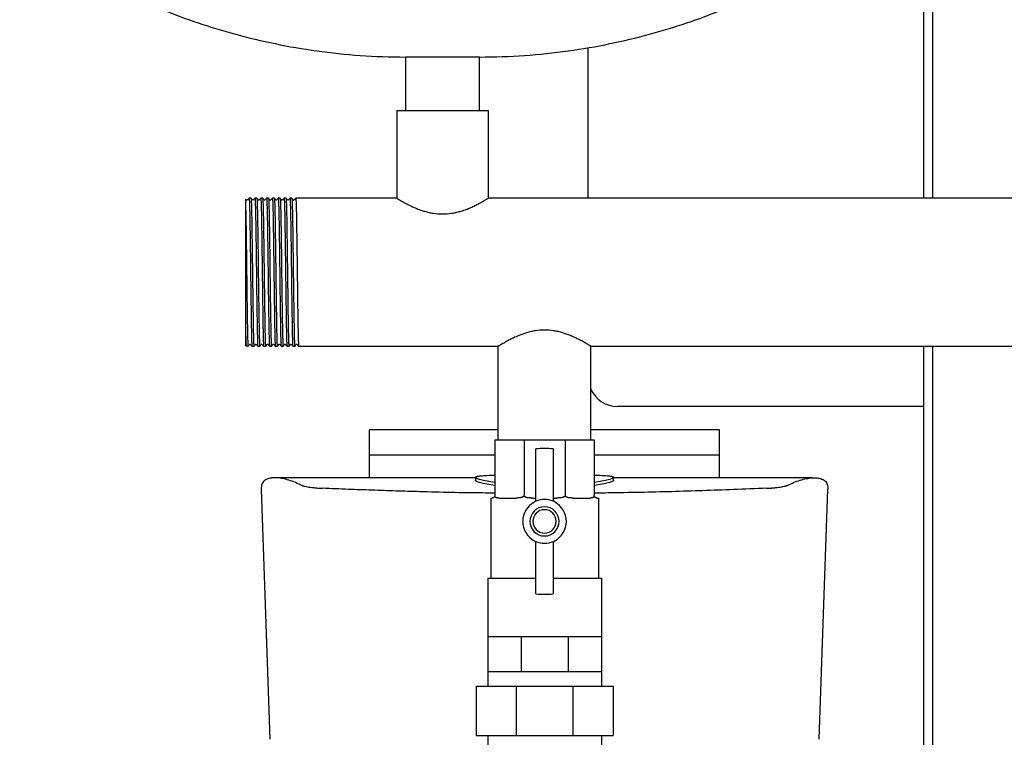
# Model space of a CAD drawing. Header units: millimetres. Extents: x 12 to 1840, y 7 to 957.
# Tile 3 of 6: x 1180 to 1518, y 262 to 508. Entities that reach past the tile are written whole.
import ezdxf

# ---------------------------------------------------------------- set-up
doc = ezdxf.new("R2010")
doc.units = ezdxf.units.MM

msp = doc.modelspace()

# ---------------------------------------------------------------- linework, layer by layer
at = {"color": 7, "linetype": 'Continuous', "lineweight": 25}
for p, q in [((1490.43, 765.55), (1490.43, 446.95)), ((1493.43, 765.55), (1493.43, 446.95)), ((1375.43, 446.95), (1375.43, 498.62)), ((1312.73, 495.3), (1312.73, 476.95)), ((1325.43, 495.3), (1312.73, 495.3)), ((1338.13, 495.3), (1325.43, 495.3)), ((1338.13, 476.95), (1338.13, 495.3)), ((1309.73, 476.95), (1309.73, 446.95)), ((1309.73, 476.95), (1341.13, 476.95)), ((1341.13, 476.95), (1341.13, 446.95)), ((1259.1, 446.95), (1259.11, 446.95)), ((1259.77, 446.95), (1259.11, 446.95)), ((1261.1, 446.95), (1261.11, 446.95)), ((1261.76, 446.95), (1261.11, 446.95)), ((1263.1, 446.95), (1263.11, 446.95)), ((1263.77, 446.95), (1263.11, 446.95)), ((1265.1, 446.95), (1265.11, 446.95)), ((1265.77, 446.95), (1265.11, 446.95)), ((1267.1, 446.95), (1267.11, 446.95)), ((1267.76, 446.95), (1267.11, 446.95)), ((1269.1, 446.95), (1269.11, 446.95)), ((1269.76, 446.95), (1269.11, 446.95)), ((1271.1, 446.95), (1271.11, 446.95)), ((1271.77, 446.95), (1271.11, 446.95)), ((1273.1, 446.95), (1273.11, 446.95)), ((1273.77, 446.95), (1273.11, 446.95)), ((1275.1, 446.95), (1275.11, 446.95)), ((1309.73, 446.95), (1275.11, 446.95)), ((1679.73, 446.95), (1341.13, 446.95)), ((1257.93, 443.23), (1257.93, 399.88)), ((1257.88, 396.45), (1258.1, 396.16)), ((1258.76, 396.15), (1258.1, 396.16)), ((1258.76, 396.15), (1258.77, 396.16)), ((1260.76, 396.15), (1260.11, 396.15)), ((1260.76, 396.15), (1260.76, 396.16)), ((1262.76, 396.15), (1262.11, 396.15)), ((1262.76, 396.15), (1262.76, 396.16)), ((1264.76, 396.15), (1264.11, 396.15)), ((1264.76, 396.15), (1264.77, 396.16)), ((1266.76, 396.15), (1266.11, 396.15)), ((1266.76, 396.15), (1266.77, 396.16)), ((1268.76, 396.15), (1268.11, 396.15)), ((1268.76, 396.15), (1268.76, 396.16)), ((1269.53, 396.88), (1269.59, 396.83)), ((1270.76, 396.15), (1270.11, 396.15)), ((1270.76, 396.15), (1270.76, 396.16)), ((1272.76, 396.15), (1272.11, 396.15)), ((1272.76, 396.15), (1272.77, 396.16)), ((1274.76, 396.15), (1274.11, 396.15)), ((1274.76, 396.15), (1274.77, 396.16)), ((1344.56, 396.15), (1276.11, 396.15)), ((1344.56, 364.15), (1344.56, 396.15)), ((1644.56, 396.15), (1376.31, 396.15)), ((1376.31, 364.15), (1376.31, 396.15)), ((1490.43, 396.15), (1490.43, 225.6)), ((1493.43, 396.15), (1493.43, 225.99)), ((1490.43, 375.55), (1385.43, 375.55)), ((1344.56, 367.55), (1300.43, 367.55)), ((1300.43, 358.99), (1300.43, 367.55)), ((1420.43, 367.55), (1376.31, 367.55)), ((1420.43, 358.99), (1420.43, 367.55)), ((1343.43, 364.15), (1343.43, 345.15)), ((1343.43, 364.15), (1353.39, 364.15)), ((1353.39, 364.15), (1353.39, 345.15)), ((1353.39, 364.15), (1367.48, 364.15)), ((1367.48, 364.15), (1367.48, 345.15)), ((1367.48, 364.15), (1377.43, 364.15)), ((1377.43, 364.15), (1377.43, 345.15)), ((1300.43, 358.99), (1343.43, 358.99)), ((1357.43, 343.03), (1357.43, 360.97)), ((1363.43, 360.97), (1363.43, 343.03)), ((1377.43, 358.99), (1420.43, 358.99)), ((1336.75, 351.23), (1336.75, 350.23)), ((1384.12, 350.23), (1384.12, 351.23)), ((1336.75, 351.09), (1268.51, 351.09)), ((1452.36, 351.09), (1384.12, 351.09)), ((1263.26, 347.21), (1266.24, 261.55)), ((1454.63, 261.55), (1457.61, 347.21)), ((1341.96, 344.15), (1341.96, 316.72)), ((1341.96, 344.15), (1342.43, 344.15)), ((1344.76, 344.15), (1350.65, 344.15)), ((1356.27, 344.15), (1357.43, 344.15)), ((1363.43, 344.15), (1364.6, 344.15)), ((1370.22, 344.15), (1376.11, 344.15)), ((1378.43, 344.15), (1378.91, 344.15)), ((1378.91, 344.15), (1378.91, 316.72)), ((1357.43, 311.33), (1357.43, 329.28)), ((1363.43, 329.28), (1363.43, 311.33)), ((1340.96, 316.72), (1340.96, 296.72)), ((1340.96, 316.72), (1357.43, 316.72)), ((1363.43, 316.72), (1379.91, 316.72)), ((1379.91, 316.72), (1379.91, 296.72)), ((1340.96, 296.72), (1340.96, 284.72)), ((1340.96, 296.72), (1346.66, 296.72)), ((1346.66, 296.72), (1352.37, 296.72)), ((1352.37, 296.72), (1352.37, 284.72)), ((1352.37, 296.72), (1360.43, 296.72)), ((1360.43, 296.72), (1368.5, 296.72)), ((1368.5, 296.72), (1368.5, 284.72)), ((1368.5, 296.72), (1374.2, 296.72)), ((1374.2, 296.72), (1379.91, 296.72)), ((1379.91, 296.72), (1379.91, 284.72)), ((1340.96, 284.72), (1340.96, 279.72)), ((1340.96, 284.72), (1346.66, 284.72)), ((1346.66, 284.72), (1352.37, 284.72)), ((1352.37, 284.72), (1360.43, 284.72)), ((1360.43, 284.72), (1368.5, 284.72)), ((1368.5, 284.72), (1374.2, 284.72)), ((1374.2, 284.72), (1379.91, 284.72)), ((1379.91, 284.72), (1379.91, 279.72)), ((1336.93, 279.72), (1336.93, 262.72)), ((1336.93, 279.72), (1350.7, 279.72)), ((1350.7, 279.72), (1350.7, 262.72)), ((1350.7, 279.72), (1370.17, 279.72)), ((1370.17, 279.72), (1370.17, 262.72)), ((1370.17, 279.72), (1383.93, 279.72)), ((1383.93, 279.72), (1383.93, 262.72)), ((1336.93, 262.72), (1350.7, 262.72)), ((1340.96, 262.72), (1340.96, 251.55)), ((1350.7, 262.72), (1370.17, 262.72)), ((1370.17, 262.72), (1383.93, 262.72)), ((1379.91, 262.72), (1379.91, 251.55))]:
    msp.add_line(p, q, dxfattribs=at)
for centre, radius, start, end in [((1385.43, 385.55), 10, 204.1468, 270), ((1360.43, 336.15), 25, 83.1079, 96.8921), ((1360.43, 336.15), 7.5, 118.0725, 241.9275), ((1360.43, 336.15), 5, 90, 270), ((1356.43, 343.65), 1, 298.0725, 360), ((1360.43, 336.15), 7.5, 66.4218, 113.5782), ((1360.43, 336.15), 5, 270, 90), ((1364.43, 343.65), 1, 180, 241.9275), ((1360.43, 336.15), 7.5, 298.0725, 61.9275), ((1360.43, 336.15), 4, 90, 270), ((1360.43, 336.15), 4, 270, 90), ((1356.43, 328.65), 1, 0, 61.9275), ((1360.43, 336.15), 7.5, 246.4218, 270), ((1360.43, 336.15), 7.5, 270, 293.5782), ((1364.43, 328.65), 1, 118.0725, 180), ((1360.43, 336.15), 25, 263.1079, 270), ((1360.43, 336.15), 25, 270, 276.8921)]:
    msp.add_arc(centre, radius, start, end, dxfattribs=at)
for points, knots in [([(1180.43, 549.45), (1180.52, 548.62), (1180.71, 546.82), (1181.96, 544.12), (1183.96, 541.01), (1186.94, 537.55), (1191.14, 533.57), (1196.53, 529.3), (1203.14, 524.81), (1210.73, 520.34), (1219.69, 515.75), (1230.07, 511.18), (1241.87, 506.81), (1254.59, 502.95), (1268.15, 499.72), (1282.45, 497.26), (1297.39, 495.62), (1307.57, 495.41), (1312.73, 495.3)], [0, 0, 0, 0, 0.016622, 0.036153, 0.05912, 0.090838, 0.127593, 0.175262, 0.228868, 0.287991, 0.35219, 0.431201, 0.515618, 0.604837, 0.698312, 0.795569, 0.896225, 1, 1, 1, 1]), ([(1338.13, 495.3), (1343.3, 495.41), (1353.47, 495.62), (1368.42, 497.26), (1382.71, 499.72), (1396.28, 502.95), (1409, 506.81), (1420.8, 511.18), (1431.17, 515.75), (1440.14, 520.34), (1447.73, 524.81), (1454.34, 529.3), (1459.53, 533.41), (1463.41, 537.06), (1466.21, 540.15), (1468.41, 543.24), (1470.04, 546.28), (1470.31, 548.46), (1470.43, 549.45)], [0, 0, 0, 0, 0.103778, 0.204436, 0.301697, 0.395174, 0.484396, 0.568815, 0.647829, 0.712029, 0.771154, 0.824762, 0.872432, 0.903943, 0.931838, 0.95609, 0.980149, 1, 1, 1, 1]), ([(1257.99, 446.65), (1257.93, 446.61), (1257.93, 446.62), (1257.93, 445.53), (1257.93, 444), (1257.93, 443.23)], [0, 0, 0, 0, 0.239225, 0.619687, 1, 1, 1, 1]), ([(1258.28, 446.28), (1258.2, 446.39), (1258.1, 446.52), (1258, 446.64), (1257.99, 446.65)], [0, 0, 0, 0, 0.88933, 1, 1, 1, 1]), ([(1258.59, 446.28), (1258.54, 446.24), (1258.43, 446.17), (1258.33, 446.24), (1258.28, 446.28)], [0, 0, 0, 0, 0.500004, 1, 1, 1, 1]), ([(1259.1, 446.95), (1259.02, 446.84), (1258.84, 446.61), (1258.67, 446.39), (1258.59, 446.28)], [0, 0, 0, 0, 0.500001, 1, 1, 1, 1]), ([(1259.11, 446.95), (1259.13, 446.95), (1259.15, 446.79), (1259.18, 446.3), (1259.19, 446.1), (1259.21, 445.74), (1259.21, 445.61), (1259.22, 445.33), (1259.23, 445.19), (1259.25, 444.4), (1259.27, 443.61), (1259.32, 441.75), (1259.34, 440.68), (1259.37, 438.91), (1259.38, 438.29), (1259.4, 437.02), (1259.41, 436.36), (1259.44, 434.31), (1259.46, 432.83), (1259.5, 429.74), (1259.53, 428.13), (1259.57, 424.85), (1259.59, 423.19), (1259.63, 419.92), (1259.65, 418.26), (1259.69, 414.98), (1259.71, 413.37), (1259.75, 410.27), (1259.78, 408.8), (1259.81, 406.75), (1259.82, 406.09), (1259.84, 404.82), (1259.85, 404.2), (1259.88, 402.43), (1259.9, 401.36), (1259.94, 399.5), (1259.96, 398.71), (1259.99, 397.92), (1259.99, 397.77), (1260, 397.5), (1260.01, 397.37), (1260.02, 397.01), (1260.03, 396.81), (1260.07, 396.32), (1260.09, 396.15), (1260.11, 396.15)], [0, 0, 0, 0, 0.0625, 0.0625, 0.09375, 0.09375, 0.109375, 0.109375, 0.125, 0.125, 0.1875, 0.1875, 0.25, 0.25, 0.28125, 0.28125, 0.3125, 0.3125, 0.375, 0.375, 0.4375, 0.4375, 0.5, 0.5, 0.5625, 0.5625, 0.625, 0.625, 0.6875, 0.6875, 0.71875, 0.71875, 0.75, 0.75, 0.8125, 0.8125, 0.875, 0.875, 0.890625, 0.890625, 0.90625, 0.90625, 0.9375, 0.9375, 1, 1, 1, 1]), ([(1260.28, 446.28), (1260.19, 446.39), (1260.02, 446.61), (1259.85, 446.84), (1259.77, 446.95)], [0, 0, 0, 0, 0.4999995, 1, 1, 1, 1]), ([(1259.77, 446.95), (1259.78, 446.82), (1259.83, 446.64), (1259.88, 445.16), (1259.95, 442.82), (1260.01, 439.63), (1260.07, 435.76), (1260.13, 431.34), (1260.2, 426.54), (1260.26, 421.55), (1260.32, 416.57), (1260.39, 411.77), (1260.45, 407.35), (1260.51, 403.48), (1260.57, 400.29), (1260.64, 397.95), (1260.7, 396.44), (1260.74, 396.25), (1260.76, 396.15)], [0, 0, 0, 0, 0.057906, 0.120147, 0.183142, 0.246383, 0.308731, 0.371532, 0.434822, 0.497381, 0.559941, 0.623231, 0.686032, 0.74838, 0.81162, 0.874616, 0.936857, 1, 1, 1, 1]), ([(1260.59, 446.28), (1260.54, 446.24), (1260.43, 446.17), (1260.33, 446.24), (1260.28, 446.28)], [0, 0, 0, 0, 0.5000036, 1, 1, 1, 1]), ([(1261.1, 446.95), (1261.02, 446.84), (1260.85, 446.62), (1260.67, 446.39), (1260.59, 446.28)], [0, 0, 0, 0, 0.500001, 1, 1, 1, 1]), ([(1261.11, 446.95), (1261.13, 446.95), (1261.15, 446.79), (1261.18, 446.3), (1261.19, 446.1), (1261.21, 445.74), (1261.21, 445.61), (1261.22, 445.33), (1261.23, 445.19), (1261.25, 444.4), (1261.27, 443.61), (1261.32, 441.75), (1261.34, 440.68), (1261.37, 438.91), (1261.38, 438.29), (1261.4, 437.02), (1261.41, 436.36), (1261.44, 434.31), (1261.46, 432.83), (1261.5, 429.74), (1261.53, 428.13), (1261.57, 424.85), (1261.59, 423.19), (1261.63, 419.92), (1261.65, 418.26), (1261.69, 414.98), (1261.71, 413.37), (1261.75, 410.27), (1261.78, 408.8), (1261.81, 406.75), (1261.82, 406.09), (1261.84, 404.82), (1261.85, 404.2), (1261.88, 402.43), (1261.9, 401.36), (1261.94, 399.5), (1261.96, 398.71), (1261.99, 397.92), (1261.99, 397.77), (1262, 397.5), (1262.01, 397.37), (1262.02, 397.01), (1262.03, 396.81), (1262.07, 396.32), (1262.09, 396.15), (1262.11, 396.15)], [0, 0, 0, 0, 0.0625, 0.0625, 0.09375, 0.09375, 0.109375, 0.109375, 0.125, 0.125, 0.1875, 0.1875, 0.25, 0.25, 0.28125, 0.28125, 0.3125, 0.3125, 0.375, 0.375, 0.4375, 0.4375, 0.5, 0.5, 0.5625, 0.5625, 0.625, 0.625, 0.6875, 0.6875, 0.71875, 0.71875, 0.75, 0.75, 0.8125, 0.8125, 0.875, 0.875, 0.890625, 0.890625, 0.90625, 0.90625, 0.9375, 0.9375, 1, 1, 1, 1]), ([(1262.28, 446.28), (1262.19, 446.39), (1262.02, 446.62), (1261.85, 446.84), (1261.76, 446.95)], [0, 0, 0, 0, 0.499999, 1, 1, 1, 1]), ([(1261.76, 446.95), (1261.78, 446.83), (1261.83, 446.64), (1261.88, 445.16), (1261.95, 442.82), (1262.01, 439.63), (1262.07, 435.76), (1262.13, 431.34), (1262.2, 426.54), (1262.26, 421.55), (1262.32, 416.57), (1262.39, 411.77), (1262.45, 407.35), (1262.51, 403.48), (1262.57, 400.29), (1262.64, 397.95), (1262.7, 396.44), (1262.74, 396.25), (1262.76, 396.15)], [0, 0, 0, 0, 0.05867, 0.12086, 0.183805, 0.246994, 0.309291, 0.372042, 0.43528, 0.497789, 0.560298, 0.623537, 0.686287, 0.748584, 0.811773, 0.874718, 0.936909, 1, 1, 1, 1]), ([(1262.59, 446.28), (1262.54, 446.24), (1262.43, 446.17), (1262.33, 446.24), (1262.28, 446.28)], [0, 0, 0, 0, 0.500003, 1, 1, 1, 1]), ([(1263.1, 446.95), (1263.02, 446.84), (1262.84, 446.61), (1262.67, 446.39), (1262.59, 446.28)], [0, 0, 0, 0, 0.500001, 1, 1, 1, 1]), ([(1263.11, 446.95), (1263.13, 446.95), (1263.15, 446.79), (1263.18, 446.3), (1263.19, 446.1), (1263.21, 445.74), (1263.21, 445.61), (1263.22, 445.33), (1263.23, 445.19), (1263.25, 444.4), (1263.27, 443.61), (1263.32, 441.75), (1263.34, 440.68), (1263.37, 438.91), (1263.38, 438.29), (1263.4, 437.02), (1263.41, 436.36), (1263.44, 434.31), (1263.46, 432.83), (1263.5, 429.74), (1263.53, 428.13), (1263.57, 424.85), (1263.59, 423.19), (1263.63, 419.92), (1263.65, 418.26), (1263.69, 414.98), (1263.71, 413.37), (1263.75, 410.27), (1263.78, 408.8), (1263.81, 406.75), (1263.82, 406.09), (1263.84, 404.82), (1263.85, 404.2), (1263.88, 402.43), (1263.9, 401.36), (1263.94, 399.5), (1263.96, 398.71), (1263.99, 397.92), (1263.99, 397.77), (1264, 397.5), (1264.01, 397.37), (1264.02, 397.01), (1264.03, 396.81), (1264.07, 396.32), (1264.09, 396.15), (1264.11, 396.15)], [0, 0, 0, 0, 0.0625, 0.0625, 0.09375, 0.09375, 0.109375, 0.109375, 0.125, 0.125, 0.1875, 0.1875, 0.25, 0.25, 0.28125, 0.28125, 0.3125, 0.3125, 0.375, 0.375, 0.4375, 0.4375, 0.5, 0.5, 0.5625, 0.5625, 0.625, 0.625, 0.6875, 0.6875, 0.71875, 0.71875, 0.75, 0.75, 0.8125, 0.8125, 0.875, 0.875, 0.890625, 0.890625, 0.90625, 0.90625, 0.9375, 0.9375, 1, 1, 1, 1]), ([(1264.28, 446.28), (1264.2, 446.39), (1264.02, 446.61), (1263.85, 446.84), (1263.77, 446.95)], [0, 0, 0, 0, 0.499999, 1, 1, 1, 1]), ([(1263.77, 446.95), (1263.78, 446.82), (1263.83, 446.63), (1263.88, 445.16), (1263.95, 442.82), (1264.01, 439.63), (1264.07, 435.76), (1264.13, 431.34), (1264.2, 426.54), (1264.26, 421.55), (1264.32, 416.57), (1264.39, 411.77), (1264.45, 407.35), (1264.51, 403.48), (1264.57, 400.29), (1264.64, 397.95), (1264.7, 396.44), (1264.74, 396.25), (1264.76, 396.15)], [0, 0, 0, 0, 0.0576825, 0.1199384, 0.1829491, 0.2462049, 0.3085671, 0.3713831, 0.4346881, 0.4972625, 0.5598369, 0.6231419, 0.6859579, 0.7483201, 0.8115759, 0.8745866, 0.9368425, 1, 1, 1, 1]), ([(1264.59, 446.28), (1264.54, 446.24), (1264.43, 446.17), (1264.33, 446.24), (1264.28, 446.28)], [0, 0, 0, 0, 0.500003, 1, 1, 1, 1]), ([(1265.1, 446.95), (1265.02, 446.84), (1264.84, 446.61), (1264.67, 446.39), (1264.59, 446.28)], [0, 0, 0, 0, 0.500001, 1, 1, 1, 1]), ([(1265.11, 446.95), (1265.13, 446.95), (1265.15, 446.79), (1265.18, 446.3), (1265.19, 446.1), (1265.21, 445.74), (1265.21, 445.61), (1265.22, 445.33), (1265.23, 445.19), (1265.25, 444.4), (1265.27, 443.61), (1265.32, 441.75), (1265.34, 440.68), (1265.37, 438.91), (1265.38, 438.29), (1265.4, 437.02), (1265.41, 436.36), (1265.44, 434.31), (1265.46, 432.83), (1265.5, 429.74), (1265.53, 428.13), (1265.57, 424.85), (1265.59, 423.19), (1265.63, 419.92), (1265.65, 418.26), (1265.69, 414.98), (1265.71, 413.37), (1265.75, 410.27), (1265.78, 408.8), (1265.81, 406.75), (1265.82, 406.09), (1265.84, 404.82), (1265.85, 404.2), (1265.88, 402.43), (1265.9, 401.36), (1265.94, 399.5), (1265.96, 398.71), (1265.99, 397.92), (1265.99, 397.77), (1266, 397.5), (1266.01, 397.37), (1266.02, 397.01), (1266.03, 396.81), (1266.07, 396.32), (1266.09, 396.15), (1266.11, 396.15)], [0, 0, 0, 0, 0.0625, 0.0625, 0.09375, 0.09375, 0.109375, 0.109375, 0.125, 0.125, 0.1875, 0.1875, 0.25, 0.25, 0.28125, 0.28125, 0.3125, 0.3125, 0.375, 0.375, 0.4375, 0.4375, 0.5, 0.5, 0.5625, 0.5625, 0.625, 0.625, 0.6875, 0.6875, 0.71875, 0.71875, 0.75, 0.75, 0.8125, 0.8125, 0.875, 0.875, 0.890625, 0.890625, 0.90625, 0.90625, 0.9375, 0.9375, 1, 1, 1, 1]), ([(1266.28, 446.28), (1266.2, 446.39), (1266.02, 446.61), (1265.85, 446.84), (1265.77, 446.95)], [0, 0, 0, 0, 0.499999, 1, 1, 1, 1]), ([(1265.77, 446.95), (1265.79, 446.82), (1265.83, 446.63), (1265.88, 445.16), (1265.95, 442.82), (1266.01, 439.63), (1266.07, 435.76), (1266.13, 431.34), (1266.2, 426.54), (1266.26, 421.55), (1266.32, 416.57), (1266.39, 411.77), (1266.45, 407.35), (1266.51, 403.48), (1266.57, 400.29), (1266.64, 397.95), (1266.7, 396.44), (1266.74, 396.25), (1266.76, 396.15)], [0, 0, 0, 0, 0.057019, 0.119319, 0.182374, 0.245674, 0.30808, 0.370941, 0.43429, 0.496909, 0.559527, 0.622877, 0.685737, 0.748143, 0.811443, 0.874498, 0.936798, 1, 1, 1, 1]), ([(1266.59, 446.28), (1266.57, 446.26), (1266.53, 446.22), (1266.43, 446.2), (1266.34, 446.22), (1266.3, 446.26), (1266.28, 446.28)], [0, 0, 0, 0, 0.248001, 0.5000024, 0.7520026, 1, 1, 1, 1]), ([(1267.1, 446.95), (1267.02, 446.84), (1266.85, 446.62), (1266.67, 446.39), (1266.59, 446.28)], [0, 0, 0, 0, 0.500001, 1, 1, 1, 1]), ([(1267.11, 446.95), (1267.13, 446.95), (1267.15, 446.79), (1267.18, 446.3), (1267.19, 446.1), (1267.21, 445.74), (1267.21, 445.61), (1267.22, 445.33), (1267.23, 445.19), (1267.25, 444.4), (1267.27, 443.61), (1267.32, 441.75), (1267.34, 440.68), (1267.37, 438.91), (1267.38, 438.29), (1267.4, 437.02), (1267.41, 436.36), (1267.44, 434.31), (1267.46, 432.83), (1267.5, 429.74), (1267.53, 428.13), (1267.57, 424.85), (1267.59, 423.19), (1267.63, 419.92), (1267.65, 418.26), (1267.69, 414.98), (1267.71, 413.37), (1267.75, 410.27), (1267.78, 408.8), (1267.81, 406.75), (1267.82, 406.09), (1267.84, 404.82), (1267.85, 404.2), (1267.88, 402.43), (1267.9, 401.36), (1267.94, 399.5), (1267.96, 398.71), (1267.99, 397.92), (1267.99, 397.77), (1268, 397.5), (1268.01, 397.37), (1268.02, 397.01), (1268.03, 396.81), (1268.07, 396.32), (1268.09, 396.15), (1268.11, 396.15)], [0, 0, 0, 0, 0.0625, 0.0625, 0.09375, 0.09375, 0.109375, 0.109375, 0.125, 0.125, 0.1875, 0.1875, 0.25, 0.25, 0.28125, 0.28125, 0.3125, 0.3125, 0.375, 0.375, 0.4375, 0.4375, 0.5, 0.5, 0.5625, 0.5625, 0.625, 0.625, 0.6875, 0.6875, 0.71875, 0.71875, 0.75, 0.75, 0.8125, 0.8125, 0.875, 0.875, 0.890625, 0.890625, 0.90625, 0.90625, 0.9375, 0.9375, 1, 1, 1, 1]), ([(1268.28, 446.28), (1268.19, 446.39), (1268.02, 446.61), (1267.85, 446.84), (1267.76, 446.95)], [0, 0, 0, 0, 0.499999, 1, 1, 1, 1]), ([(1267.76, 446.95), (1267.78, 446.83), (1267.83, 446.64), (1267.88, 445.16), (1267.95, 442.82), (1268.01, 439.63), (1268.07, 435.76), (1268.13, 431.34), (1268.2, 426.54), (1268.26, 421.55), (1268.32, 416.57), (1268.39, 411.77), (1268.45, 407.35), (1268.51, 403.48), (1268.57, 400.29), (1268.64, 397.95), (1268.7, 396.44), (1268.74, 396.25), (1268.76, 396.15)], [0, 0, 0, 0, 0.058226, 0.120446, 0.18342, 0.24664, 0.308966, 0.371746, 0.435014, 0.497553, 0.560091, 0.623359, 0.686139, 0.748465, 0.811685, 0.874659, 0.936879, 1, 1, 1, 1]), ([(1268.59, 446.28), (1268.57, 446.26), (1268.53, 446.22), (1268.43, 446.2), (1268.34, 446.22), (1268.3, 446.26), (1268.28, 446.28)], [0, 0, 0, 0, 0.2479853, 0.5000019, 0.7520176, 1, 1, 1, 1]), ([(1269.1, 446.95), (1269.02, 446.84), (1268.84, 446.61), (1268.67, 446.39), (1268.59, 446.28)], [0, 0, 0, 0, 0.500001, 1, 1, 1, 1]), ([(1269.11, 446.95), (1269.13, 446.95), (1269.15, 446.79), (1269.18, 446.3), (1269.19, 446.1), (1269.21, 445.74), (1269.21, 445.61), (1269.22, 445.33), (1269.23, 445.19), (1269.25, 444.4), (1269.27, 443.61), (1269.32, 441.75), (1269.34, 440.68), (1269.37, 438.91), (1269.38, 438.29), (1269.4, 437.02), (1269.41, 436.36), (1269.44, 434.31), (1269.46, 432.83), (1269.5, 429.74), (1269.53, 428.13), (1269.57, 424.85), (1269.59, 423.19), (1269.63, 419.92), (1269.65, 418.26), (1269.69, 414.98), (1269.71, 413.37), (1269.75, 410.27), (1269.78, 408.8), (1269.81, 406.75), (1269.82, 406.09), (1269.84, 404.82), (1269.85, 404.2), (1269.88, 402.43), (1269.9, 401.36), (1269.94, 399.5), (1269.96, 398.71), (1269.99, 397.92), (1269.99, 397.77), (1270, 397.5), (1270.01, 397.37), (1270.02, 397.01), (1270.03, 396.81), (1270.07, 396.32), (1270.09, 396.15), (1270.11, 396.15)], [0, 0, 0, 0, 0.0625, 0.0625, 0.09375, 0.09375, 0.109375, 0.109375, 0.125, 0.125, 0.1875, 0.1875, 0.25, 0.25, 0.28125, 0.28125, 0.3125, 0.3125, 0.375, 0.375, 0.4375, 0.4375, 0.5, 0.5, 0.5625, 0.5625, 0.625, 0.625, 0.6875, 0.6875, 0.71875, 0.71875, 0.75, 0.75, 0.8125, 0.8125, 0.875, 0.875, 0.890625, 0.890625, 0.90625, 0.90625, 0.9375, 0.9375, 1, 1, 1, 1]), ([(1270.28, 446.28), (1270.19, 446.39), (1270.02, 446.62), (1269.85, 446.84), (1269.76, 446.95)], [0, 0, 0, 0, 0.499999, 1, 1, 1, 1]), ([(1269.76, 446.95), (1269.78, 446.83), (1269.83, 446.64), (1269.88, 445.16), (1269.95, 442.82), (1270.01, 439.63), (1270.07, 435.76), (1270.13, 431.34), (1270.2, 426.54), (1270.26, 421.55), (1270.32, 416.57), (1270.39, 411.77), (1270.45, 407.35), (1270.51, 403.48), (1270.57, 400.29), (1270.64, 397.95), (1270.7, 396.44), (1270.74, 396.25), (1270.76, 396.15)], [0, 0, 0, 0, 0.058565, 0.120762, 0.183714, 0.246911, 0.309214, 0.371972, 0.435217, 0.497733, 0.560249, 0.623495, 0.686252, 0.748556, 0.811752, 0.874704, 0.936902, 1, 1, 1, 1]), ([(1270.59, 446.28), (1270.57, 446.26), (1270.53, 446.22), (1270.43, 446.2), (1270.34, 446.22), (1270.3, 446.26), (1270.28, 446.28)], [0, 0, 0, 0, 0.24797, 0.500001, 0.752033, 1, 1, 1, 1]), ([(1271.1, 446.95), (1271.02, 446.84), (1270.85, 446.61), (1270.67, 446.39), (1270.59, 446.28)], [0, 0, 0, 0, 0.5000005, 1, 1, 1, 1]), ([(1271.11, 446.95), (1271.13, 446.95), (1271.15, 446.79), (1271.18, 446.3), (1271.19, 446.1), (1271.21, 445.74), (1271.21, 445.61), (1271.22, 445.33), (1271.23, 445.19), (1271.25, 444.4), (1271.27, 443.61), (1271.32, 441.75), (1271.34, 440.68), (1271.37, 438.91), (1271.38, 438.29), (1271.4, 437.02), (1271.41, 436.36), (1271.44, 434.31), (1271.46, 432.83), (1271.5, 429.74), (1271.53, 428.13), (1271.57, 424.85), (1271.59, 423.19), (1271.63, 419.92), (1271.65, 418.26), (1271.69, 414.98), (1271.71, 413.37), (1271.75, 410.27), (1271.78, 408.8), (1271.81, 406.75), (1271.82, 406.09), (1271.84, 404.82), (1271.85, 404.2), (1271.88, 402.43), (1271.9, 401.36), (1271.94, 399.5), (1271.96, 398.71), (1271.99, 397.92), (1271.99, 397.77), (1272, 397.5), (1272.01, 397.37), (1272.02, 397.01), (1272.03, 396.81), (1272.07, 396.32), (1272.09, 396.15), (1272.11, 396.15)], [0, 0, 0, 0, 0.0625, 0.0625, 0.09375, 0.09375, 0.109375, 0.109375, 0.125, 0.125, 0.1875, 0.1875, 0.25, 0.25, 0.28125, 0.28125, 0.3125, 0.3125, 0.375, 0.375, 0.4375, 0.4375, 0.5, 0.5, 0.5625, 0.5625, 0.625, 0.625, 0.6875, 0.6875, 0.71875, 0.71875, 0.75, 0.75, 0.8125, 0.8125, 0.875, 0.875, 0.890625, 0.890625, 0.90625, 0.90625, 0.9375, 0.9375, 1, 1, 1, 1]), ([(1272.28, 446.28), (1272.2, 446.39), (1272.02, 446.61), (1271.85, 446.84), (1271.77, 446.95)], [0, 0, 0, 0, 0.499999, 1, 1, 1, 1]), ([(1271.77, 446.95), (1271.79, 446.82), (1271.83, 446.63), (1271.88, 445.16), (1271.95, 442.82), (1272.01, 439.63), (1272.07, 435.76), (1272.13, 431.34), (1272.2, 426.54), (1272.26, 421.55), (1272.32, 416.57), (1272.39, 411.77), (1272.45, 407.35), (1272.51, 403.48), (1272.57, 400.29), (1272.64, 397.95), (1272.7, 396.44), (1272.74, 396.25), (1272.76, 396.15)], [0, 0, 0, 0, 0.057463, 0.119734, 0.182759, 0.246029, 0.308406, 0.371237, 0.434557, 0.497145, 0.559734, 0.623054, 0.685885, 0.748262, 0.811532, 0.874557, 0.936828, 1, 1, 1, 1]), ([(1272.59, 446.28), (1272.57, 446.26), (1272.53, 446.22), (1272.43, 446.2), (1272.34, 446.22), (1272.3, 446.26), (1272.28, 446.28)], [0, 0, 0, 0, 0.247956, 0.500001, 0.752046, 1, 1, 1, 1]), ([(1273.1, 446.95), (1273.02, 446.84), (1272.85, 446.62), (1272.67, 446.39), (1272.59, 446.28)], [0, 0, 0, 0, 0.500001, 1, 1, 1, 1]), ([(1273.11, 446.95), (1273.13, 446.95), (1273.15, 446.79), (1273.18, 446.3), (1273.19, 446.1), (1273.21, 445.74), (1273.21, 445.61), (1273.22, 445.33), (1273.23, 445.19), (1273.25, 444.4), (1273.27, 443.61), (1273.32, 441.75), (1273.34, 440.68), (1273.37, 438.91), (1273.38, 438.29), (1273.4, 437.02), (1273.41, 436.36), (1273.44, 434.31), (1273.46, 432.83), (1273.5, 429.74), (1273.53, 428.13), (1273.57, 424.85), (1273.59, 423.19), (1273.63, 419.92), (1273.65, 418.26), (1273.69, 414.98), (1273.71, 413.37), (1273.75, 410.27), (1273.78, 408.8), (1273.81, 406.75), (1273.82, 406.09), (1273.84, 404.82), (1273.85, 404.2), (1273.88, 402.43), (1273.9, 401.36), (1273.94, 399.5), (1273.96, 398.71), (1273.99, 397.92), (1273.99, 397.77), (1274, 397.5), (1274.01, 397.37), (1274.02, 397.01), (1274.03, 396.81), (1274.07, 396.32), (1274.09, 396.15), (1274.11, 396.15)], [0, 0, 0, 0, 0.0625, 0.0625, 0.09375, 0.09375, 0.109375, 0.109375, 0.125, 0.125, 0.1875, 0.1875, 0.25, 0.25, 0.28125, 0.28125, 0.3125, 0.3125, 0.375, 0.375, 0.4375, 0.4375, 0.5, 0.5, 0.5625, 0.5625, 0.625, 0.625, 0.6875, 0.6875, 0.71875, 0.71875, 0.75, 0.75, 0.8125, 0.8125, 0.875, 0.875, 0.890625, 0.890625, 0.90625, 0.90625, 0.9375, 0.9375, 1, 1, 1, 1]), ([(1274.28, 446.28), (1274.2, 446.39), (1274.02, 446.61), (1273.85, 446.84), (1273.77, 446.95)], [0, 0, 0, 0, 0.499999, 1, 1, 1, 1]), ([(1273.77, 446.95), (1273.79, 446.82), (1273.83, 446.63), (1273.88, 445.16), (1273.95, 442.82), (1274.01, 439.63), (1274.07, 435.76), (1274.13, 431.34), (1274.2, 426.54), (1274.26, 421.55), (1274.32, 416.57), (1274.39, 411.77), (1274.45, 407.35), (1274.51, 403.48), (1274.57, 400.29), (1274.64, 397.95), (1274.7, 396.44), (1274.74, 396.25), (1274.76, 396.15)], [0, 0, 0, 0, 0.057103, 0.119397, 0.182447, 0.245741, 0.308142, 0.370996, 0.43434, 0.496953, 0.559566, 0.62291, 0.685765, 0.748165, 0.81146, 0.874509, 0.936804, 1, 1, 1, 1]), ([(1274.59, 446.28), (1274.57, 446.26), (1274.53, 446.22), (1274.43, 446.2), (1274.34, 446.22), (1274.3, 446.26), (1274.28, 446.28)], [0, 0, 0, 0, 0.247948, 0.5, 0.752053, 1, 1, 1, 1]), ([(1275.1, 446.95), (1275.02, 446.84), (1274.84, 446.61), (1274.67, 446.39), (1274.59, 446.28)], [0, 0, 0, 0, 0.500001, 1, 1, 1, 1]), ([(1275.11, 446.95), (1275.13, 446.95), (1275.15, 446.79), (1275.18, 446.3), (1275.19, 446.1), (1275.21, 445.74), (1275.21, 445.61), (1275.22, 445.33), (1275.23, 445.19), (1275.25, 444.4), (1275.27, 443.61), (1275.32, 441.75), (1275.34, 440.68), (1275.37, 438.91), (1275.38, 438.29), (1275.4, 437.02), (1275.41, 436.36), (1275.44, 434.31), (1275.46, 432.83), (1275.5, 429.74), (1275.53, 428.13), (1275.57, 424.85), (1275.59, 423.19), (1275.63, 419.92), (1275.65, 418.26), (1275.69, 414.98), (1275.71, 413.37), (1275.75, 410.27), (1275.78, 408.8), (1275.81, 406.75), (1275.82, 406.09), (1275.84, 404.82), (1275.85, 404.2), (1275.88, 402.43), (1275.9, 401.36), (1275.94, 399.5), (1275.96, 398.71), (1275.99, 397.92), (1275.99, 397.77), (1276, 397.5), (1276.01, 397.37), (1276.02, 397.01), (1276.03, 396.81), (1276.07, 396.32), (1276.09, 396.15), (1276.11, 396.15)], [0, 0, 0, 0, 0.0625, 0.0625, 0.09375, 0.09375, 0.109375, 0.109375, 0.125, 0.125, 0.1875, 0.1875, 0.25, 0.25, 0.28125, 0.28125, 0.3125, 0.3125, 0.375, 0.375, 0.4375, 0.4375, 0.5, 0.5, 0.5625, 0.5625, 0.625, 0.625, 0.6875, 0.6875, 0.71875, 0.71875, 0.75, 0.75, 0.8125, 0.8125, 0.875, 0.875, 0.890625, 0.890625, 0.90625, 0.90625, 0.9375, 0.9375, 1, 1, 1, 1]), ([(1309.73, 446.95), (1309.73, 446.95), (1309.74, 446.95), (1309.75, 446.94), (1309.77, 446.93), (1309.79, 446.92), (1309.83, 446.89), (1309.87, 446.87), (1309.92, 446.84), (1309.98, 446.8), (1310.12, 446.71), (1310.41, 446.54), (1310.94, 446.23), (1311.61, 445.83), (1312.38, 445.41), (1313.29, 444.92), (1314.3, 444.41), (1315.45, 443.87), (1316.68, 443.34), (1317.98, 442.86), (1319.37, 442.41), (1320.78, 442.04), (1322.8, 441.65), (1325.42, 441.43), (1328.05, 441.65), (1330.07, 442.03), (1331.48, 442.4), (1332.88, 442.85), (1334.07, 443.3), (1335.32, 443.83), (1336.34, 444.3), (1337.25, 444.75), (1337.88, 445.08), (1338.57, 445.45), (1339.25, 445.83), (1339.92, 446.22), (1340.45, 446.54), (1340.76, 446.73), (1340.93, 446.83), (1341.02, 446.88), (1341.09, 446.92), (1341.13, 446.95), (1341.13, 446.95), (1341.13, 446.95)], [0, 0, 0, 0, 0.006846, 0.013709, 0.02059, 0.027489, 0.034409, 0.04135, 0.048313, 0.055301, 0.062314, 0.092964, 0.124932, 0.15497, 0.187562, 0.215676, 0.249967, 0.281357, 0.312525, 0.345997, 0.374831, 0.407282, 0.437356, 0.499864, 0.562171, 0.592272, 0.624746, 0.653747, 0.687435, 0.710476, 0.75009, 0.772716, 0.793477, 0.812375, 0.844958, 0.874992, 0.906659, 0.937032, 0.949772, 0.962431, 0.975017, 0.987537, 1, 1, 1, 1]), ([(1257.93, 443.23), (1257.95, 442.51), (1257.97, 441.69), (1258, 439.89), (1258.02, 438.9), (1258.05, 437.34), (1258.06, 436.8), (1258.07, 435.7), (1258.08, 435.13), (1258.11, 433.37), (1258.12, 432.12), (1258.16, 429.55), (1258.18, 428.22), (1258.21, 425.52), (1258.23, 424.16), (1258.25, 422.12), (1258.26, 421.45), (1258.28, 420.09), (1258.29, 419.41), (1258.31, 417.37), (1258.33, 416.01), (1258.36, 413.35), (1258.38, 412.04), (1258.42, 409.55), (1258.43, 408.35), (1258.46, 406.67), (1258.47, 406.13), (1258.48, 405.07), (1258.49, 404.56), (1258.52, 403.07), (1258.54, 402.14), (1258.57, 400.47), (1258.59, 399.73), (1258.62, 398.44), (1258.64, 397.9), (1258.67, 397.26), (1258.67, 397.07), (1258.69, 396.74), (1258.7, 396.6), (1258.72, 396.27), (1258.74, 396.15), (1258.76, 396.15)], [0, 0, 0, 0, 0.0625, 0.0625, 0.125, 0.125, 0.15625, 0.15625, 0.1875, 0.1875, 0.25, 0.25, 0.3125, 0.3125, 0.375, 0.375, 0.40625, 0.40625, 0.4375, 0.4375, 0.5, 0.5, 0.5625, 0.5625, 0.625, 0.625, 0.65625, 0.65625, 0.6875, 0.6875, 0.75, 0.75, 0.8125, 0.8125, 0.875, 0.875, 0.90625, 0.90625, 0.9375, 0.9375, 1, 1, 1, 1]), ([(1257.93, 399.88), (1257.93, 399.11), (1257.93, 397.57), (1257.93, 396.48), (1257.93, 396.49), (1257.88, 396.45)], [0, 0, 0, 0, 0.379657, 0.759194, 1, 1, 1, 1]), ([(1257.93, 399.88), (1257.95, 399.25), (1257.98, 397.99), (1258.03, 396.9), (1258.07, 396.28), (1258.09, 396.21), (1258.1, 396.18)], [0, 0, 0, 0, 0.29024, 0.57686, 0.804553, 1, 1, 1, 1]), ([(1376.31, 396.15), (1376.31, 396.15), (1376.31, 396.16), (1376.29, 396.16), (1376.28, 396.18), (1376.25, 396.19), (1376.21, 396.21), (1376.17, 396.24), (1376.12, 396.27), (1376.06, 396.31), (1375.91, 396.4), (1375.62, 396.58), (1375.09, 396.9), (1374.41, 397.3), (1373.63, 397.74), (1372.71, 398.24), (1371.69, 398.76), (1370.53, 399.31), (1369.28, 399.85), (1367.97, 400.35), (1366.57, 400.81), (1365.14, 401.19), (1363.1, 401.59), (1360.44, 401.82), (1357.78, 401.59), (1355.74, 401.2), (1354.31, 400.82), (1352.89, 400.35), (1351.7, 399.9), (1350.44, 399.36), (1349.41, 398.87), (1348.49, 398.41), (1347.84, 398.07), (1347.15, 397.69), (1346.46, 397.3), (1345.78, 396.9), (1345.25, 396.58), (1344.93, 396.39), (1344.76, 396.28), (1344.67, 396.22), (1344.61, 396.18), (1344.57, 396.16), (1344.56, 396.16), (1344.56, 396.15)], [0, 0, 0, 0, 0.006858, 0.013732, 0.020623, 0.027534, 0.034465, 0.041418, 0.048393, 0.055393, 0.062418, 0.093072, 0.125042, 0.155014, 0.187514, 0.215705, 0.250017, 0.281274, 0.312637, 0.34603, 0.374763, 0.407295, 0.437407, 0.499885, 0.562177, 0.592326, 0.624893, 0.653887, 0.687637, 0.71038, 0.750152, 0.772828, 0.793667, 0.812671, 0.84514, 0.875092, 0.906891, 0.93739, 0.950056, 0.962642, 0.975157, 0.987607, 1, 1, 1, 1]), ([(1258.77, 396.16), (1258.85, 396.27), (1259.02, 396.49), (1259.2, 396.72), (1259.28, 396.83)], [0, 0, 0, 0, 0.500001, 1, 1, 1, 1]), ([(1259.28, 396.83), (1259.33, 396.87), (1259.43, 396.94), (1259.54, 396.87), (1259.59, 396.83)], [0, 0, 0, 0, 0.499996, 1, 1, 1, 1]), ([(1259.59, 396.83), (1259.67, 396.72), (1259.84, 396.49), (1260.02, 396.27), (1260.1, 396.16)], [0, 0, 0, 0, 0.499999, 1, 1, 1, 1]), ([(1260.76, 396.16), (1260.85, 396.27), (1261.02, 396.49), (1261.19, 396.72), (1261.28, 396.83)], [0, 0, 0, 0, 0.500001, 1, 1, 1, 1]), ([(1261.28, 396.83), (1261.33, 396.87), (1261.43, 396.94), (1261.54, 396.87), (1261.59, 396.83)], [0, 0, 0, 0, 0.4999966, 1, 1, 1, 1]), ([(1261.59, 396.83), (1261.67, 396.72), (1261.85, 396.49), (1262.02, 396.27), (1262.1, 396.16)], [0, 0, 0, 0, 0.4999994, 1, 1, 1, 1]), ([(1262.76, 396.16), (1262.85, 396.27), (1263.02, 396.49), (1263.19, 396.72), (1263.28, 396.83)], [0, 0, 0, 0, 0.500001, 1, 1, 1, 1]), ([(1263.28, 396.83), (1263.33, 396.87), (1263.43, 396.94), (1263.54, 396.87), (1263.59, 396.83)], [0, 0, 0, 0, 0.499997, 1, 1, 1, 1]), ([(1263.59, 396.83), (1263.67, 396.72), (1263.84, 396.49), (1264.02, 396.27), (1264.1, 396.16)], [0, 0, 0, 0, 0.499999, 1, 1, 1, 1]), ([(1264.77, 396.16), (1264.85, 396.27), (1265.02, 396.49), (1265.2, 396.72), (1265.28, 396.83)], [0, 0, 0, 0, 0.500001, 1, 1, 1, 1]), ([(1265.28, 396.83), (1265.33, 396.87), (1265.43, 396.94), (1265.54, 396.87), (1265.59, 396.83)], [0, 0, 0, 0, 0.499997, 1, 1, 1, 1]), ([(1265.59, 396.83), (1265.67, 396.72), (1265.85, 396.49), (1266.02, 396.27), (1266.1, 396.16)], [0, 0, 0, 0, 0.499999, 1, 1, 1, 1]), ([(1266.77, 396.16), (1266.85, 396.27), (1267.02, 396.49), (1267.2, 396.72), (1267.28, 396.83)], [0, 0, 0, 0, 0.500001, 1, 1, 1, 1]), ([(1267.28, 396.83), (1267.3, 396.85), (1267.34, 396.89), (1267.43, 396.91), (1267.53, 396.89), (1267.57, 396.85), (1267.59, 396.83)], [0, 0, 0, 0, 0.24799, 0.499998, 0.752007, 1, 1, 1, 1]), ([(1267.59, 396.83), (1267.67, 396.72), (1267.85, 396.49), (1268.02, 396.27), (1268.1, 396.16)], [0, 0, 0, 0, 0.499999, 1, 1, 1, 1]), ([(1268.76, 396.16), (1268.85, 396.27), (1269.02, 396.49), (1269.19, 396.72), (1269.28, 396.83)], [0, 0, 0, 0, 0.500001, 1, 1, 1, 1]), ([(1269.28, 396.83), (1269.3, 396.85), (1269.34, 396.89), (1269.43, 396.91), (1269.51, 396.9), (1269.53, 396.88), (1269.53, 396.88)], [0, 0, 0, 0, 0.321686, 0.648623, 0.975562, 1, 1, 1, 1]), ([(1269.59, 396.83), (1269.67, 396.72), (1269.84, 396.49), (1270.02, 396.27), (1270.1, 396.16)], [0, 0, 0, 0, 0.499999, 1, 1, 1, 1]), ([(1270.76, 396.16), (1270.85, 396.27), (1271.02, 396.49), (1271.19, 396.72), (1271.28, 396.83)], [0, 0, 0, 0, 0.500001, 1, 1, 1, 1]), ([(1271.28, 396.83), (1271.3, 396.85), (1271.34, 396.89), (1271.43, 396.91), (1271.53, 396.89), (1271.57, 396.85), (1271.59, 396.83)], [0, 0, 0, 0, 0.2479603, 0.4999988, 0.752038, 1, 1, 1, 1]), ([(1271.59, 396.83), (1271.67, 396.72), (1271.85, 396.49), (1272.02, 396.27), (1272.1, 396.16)], [0, 0, 0, 0, 0.499999, 1, 1, 1, 1]), ([(1272.77, 396.16), (1272.85, 396.27), (1273.02, 396.49), (1273.2, 396.72), (1273.28, 396.83)], [0, 0, 0, 0, 0.500001, 1, 1, 1, 1]), ([(1273.28, 396.83), (1273.3, 396.85), (1273.34, 396.89), (1273.43, 396.91), (1273.53, 396.89), (1273.57, 396.85), (1273.59, 396.83)], [0, 0, 0, 0, 0.24795, 0.499999, 0.752049, 1, 1, 1, 1]), ([(1273.59, 396.83), (1273.67, 396.72), (1273.84, 396.49), (1274.02, 396.27), (1274.1, 396.16)], [0, 0, 0, 0, 0.499999, 1, 1, 1, 1]), ([(1274.77, 396.16), (1274.85, 396.27), (1275.02, 396.49), (1275.2, 396.72), (1275.28, 396.83)], [0, 0, 0, 0, 0.5000005, 1, 1, 1, 1]), ([(1275.28, 396.83), (1275.3, 396.85), (1275.34, 396.89), (1275.43, 396.91), (1275.53, 396.89), (1275.57, 396.85), (1275.59, 396.83)], [0, 0, 0, 0, 0.247946, 0.5, 0.752054, 1, 1, 1, 1]), ([(1275.59, 396.83), (1275.67, 396.72), (1275.84, 396.49), (1276.02, 396.27), (1276.1, 396.16)], [0, 0, 0, 0, 0.499999, 1, 1, 1, 1]), ([(1343.43, 349.44), (1342.5, 349.59), (1340.53, 349.91), (1338.44, 350.4), (1337.06, 350.86), (1336.6, 351.24), (1337.04, 351.55), (1338.39, 351.77), (1340.49, 351.93), (1342.48, 351.98), (1343.43, 352.01)], [0, 0, 0, 0, 0.116489, 0.243943, 0.371672, 0.498924, 0.626843, 0.75402, 0.881876, 1, 1, 1, 1]), ([(1377.43, 352.01), (1378.39, 351.98), (1380.37, 351.93), (1382.46, 351.77), (1383.83, 351.55), (1384.27, 351.24), (1383.81, 350.86), (1382.44, 350.4), (1380.35, 349.92), (1378.38, 349.59), (1377.43, 349.44)], [0, 0, 0, 0, 0.1175919, 0.2447862, 0.3726478, 0.5001496, 0.6276578, 0.7555222, 0.8827292, 1, 1, 1, 1]), ([(1276.81, 348.64), (1276.02, 349.01), (1274.38, 349.77), (1272.16, 350.49), (1270.16, 350.94), (1268.41, 351.13), (1266.92, 351.09), (1265.44, 350.8), (1264.18, 350.1), (1263.34, 348.91), (1263.29, 347.76), (1263.26, 347.21)], [0, 0, 0, 0, 0.089077, 0.184285, 0.281478, 0.373787, 0.469109, 0.563681, 0.712194, 0.861097, 1, 1, 1, 1]), ([(1276.81, 348.64), (1276.84, 348.62), (1276.89, 348.6), (1276.99, 348.56), (1277.09, 348.51), (1277.2, 348.47), (1277.32, 348.43), (1277.45, 348.39), (1277.58, 348.35), (1277.73, 348.31), (1278.06, 348.22), (1278.64, 348.09), (1279.56, 347.93), (1280.61, 347.78), (1281.54, 347.68), (1282.27, 347.61), (1282.77, 347.57), (1283.28, 347.54), (1283.8, 347.51), (1284.15, 347.49), (1284.33, 347.49)], [0, 0, 0, 0, 0.0278902, 0.0556814, 0.0833999, 0.1110726, 0.1387262, 0.1663873, 0.1940826, 0.2218385, 0.2496811, 0.3749332, 0.4996226, 0.6251119, 0.7496896, 0.8001775, 0.850295, 0.9002006, 0.950051, 1, 1, 1, 1]), ([(1343.43, 348.44), (1342.49, 348.59), (1340.53, 348.92), (1338.41, 349.41), (1337.13, 349.85), (1336.6, 350.13), (1336.75, 350.23), (1336.75, 350.23)], [0, 0, 0, 0, 0.234667, 0.488292, 0.743396, 0.997057, 1, 1, 1, 1]), ([(1384.12, 350.23), (1384.12, 350.23), (1384.27, 350.13), (1383.74, 349.85), (1382.46, 349.41), (1380.34, 348.92), (1378.38, 348.59), (1377.43, 348.44)], [0, 0, 0, 0, 0.002545, 0.256988, 0.512143, 0.765985, 1, 1, 1, 1]), ([(1436.54, 347.49), (1436.64, 347.49), (1436.83, 347.5), (1437.13, 347.51), (1437.41, 347.53), (1437.7, 347.55), (1437.98, 347.57), (1438.26, 347.59), (1438.54, 347.61), (1438.81, 347.63), (1439.39, 347.68), (1440.25, 347.78), (1441.3, 347.93), (1442.23, 348.09), (1442.85, 348.23), (1443.26, 348.34), (1443.5, 348.42), (1443.71, 348.49), (1443.9, 348.56), (1444.01, 348.61), (1444.06, 348.64)], [0, 0, 0, 0, 0.027693, 0.055336, 0.082955, 0.110577, 0.138228, 0.165934, 0.193722, 0.221619, 0.249653, 0.37413, 0.499566, 0.624285, 0.749617, 0.799804, 0.849779, 0.899699, 0.94972, 1, 1, 1, 1]), ([(1444.06, 348.64), (1444.85, 349.01), (1446.49, 349.77), (1448.7, 350.49), (1450.71, 350.94), (1452.46, 351.13), (1453.94, 351.09), (1455.43, 350.8), (1456.69, 350.1), (1457.53, 348.91), (1457.58, 347.76), (1457.61, 347.21)], [0, 0, 0, 0, 0.089079, 0.184286, 0.281479, 0.37379, 0.469111, 0.563683, 0.712196, 0.861101, 1, 1, 1, 1]), ([(1343.43, 345.85), (1341.97, 345.86), (1333.35, 345.91), (1322.03, 346.18), (1309.43, 346.55), (1301.26, 346.83), (1292.86, 347.14), (1287.26, 347.37), (1284.33, 347.49)], [0, 0, 0, 0, 0.073809, 0.433236, 0.570867, 0.712669, 0.849035, 1, 1, 1, 1]), ([(1343.37, 344.79), (1343.36, 344.77), (1343.34, 344.73), (1343.31, 344.67), (1343.28, 344.62), (1343.24, 344.56), (1343.21, 344.52), (1343.16, 344.47), (1343.12, 344.43), (1343.05, 344.36), (1342.94, 344.28), (1342.78, 344.21), (1342.6, 344.16), (1342.49, 344.16), (1342.43, 344.15)], [0, 0, 0, 0, 0.02832, 0.058335, 0.090241, 0.124204, 0.160358, 0.198817, 0.239675, 0.28301, 0.413578, 0.560994, 0.764639, 1, 1, 1, 1]), ([(1344.76, 344.15), (1344.7, 344.15), (1344.58, 344.16), (1344.41, 344.17), (1344.26, 344.18), (1344.09, 344.21), (1343.9, 344.27), (1343.74, 344.35), (1343.62, 344.44), (1343.54, 344.51), (1343.47, 344.59), (1343.41, 344.68), (1343.38, 344.76), (1343.37, 344.79)], [0, 0, 0, 0, 0.111583, 0.215315, 0.311253, 0.399469, 0.560317, 0.699381, 0.772404, 0.838481, 0.898027, 0.951608, 1, 1, 1, 1]), ([(1353.36, 344.79), (1353.34, 344.77), (1353.3, 344.73), (1353.23, 344.67), (1353.15, 344.62), (1353.06, 344.56), (1352.97, 344.52), (1352.86, 344.47), (1352.75, 344.43), (1352.56, 344.36), (1352.26, 344.28), (1351.81, 344.21), (1351.26, 344.16), (1350.86, 344.16), (1350.65, 344.15)], [0, 0, 0, 0, 0.02832, 0.058335, 0.090241, 0.124204, 0.160358, 0.198817, 0.239675, 0.28301, 0.413578, 0.560994, 0.764639, 1, 1, 1, 1]), ([(1356.27, 344.15), (1356.16, 344.15), (1355.93, 344.16), (1355.62, 344.17), (1355.32, 344.18), (1354.97, 344.21), (1354.58, 344.27), (1354.22, 344.35), (1353.95, 344.44), (1353.77, 344.51), (1353.61, 344.59), (1353.47, 344.68), (1353.4, 344.76), (1353.36, 344.79)], [0, 0, 0, 0, 0.111583, 0.215315, 0.311253, 0.399469, 0.560317, 0.699381, 0.772404, 0.838481, 0.898027, 0.951608, 1, 1, 1, 1]), ([(1367.5, 344.79), (1367.48, 344.77), (1367.44, 344.73), (1367.37, 344.67), (1367.29, 344.62), (1367.2, 344.56), (1367.1, 344.52), (1367, 344.47), (1366.88, 344.43), (1366.68, 344.36), (1366.37, 344.28), (1365.89, 344.21), (1365.29, 344.16), (1364.84, 344.16), (1364.6, 344.15)], [0, 0, 0, 0, 0.02832, 0.058335, 0.090241, 0.124204, 0.160358, 0.198817, 0.239675, 0.28301, 0.413578, 0.560994, 0.764639, 1, 1, 1, 1]), ([(1370.22, 344.15), (1370.12, 344.15), (1369.92, 344.16), (1369.64, 344.17), (1369.37, 344.18), (1369.05, 344.21), (1368.69, 344.27), (1368.34, 344.35), (1368.09, 344.44), (1367.91, 344.51), (1367.75, 344.59), (1367.61, 344.68), (1367.54, 344.76), (1367.5, 344.79)], [0, 0, 0, 0, 0.111583, 0.215315, 0.311253, 0.399469, 0.560317, 0.699381, 0.772404, 0.838481, 0.898027, 0.951608, 1, 1, 1, 1]), ([(1377.5, 344.79), (1377.49, 344.77), (1377.48, 344.73), (1377.45, 344.67), (1377.41, 344.62), (1377.38, 344.56), (1377.33, 344.52), (1377.29, 344.47), (1377.24, 344.43), (1377.15, 344.36), (1377, 344.28), (1376.77, 344.21), (1376.48, 344.16), (1376.23, 344.16), (1376.11, 344.15)], [0, 0, 0, 0, 0.02832, 0.058335, 0.090241, 0.124204, 0.160358, 0.198817, 0.239675, 0.28301, 0.413578, 0.560994, 0.764639, 1, 1, 1, 1]), ([(1436.54, 347.49), (1432.77, 347.34), (1425.52, 347.05), (1414.68, 346.66), (1404, 346.32), (1393.19, 346.07), (1384.31, 345.9), (1379.05, 345.85), (1377.43, 345.84)], [0, 0, 0, 0, 0.193738, 0.372382, 0.552295, 0.735579, 0.918782, 1, 1, 1, 1]), ([(1378.43, 344.15), (1378.41, 344.15), (1378.35, 344.16), (1378.27, 344.17), (1378.19, 344.18), (1378.08, 344.21), (1377.96, 344.27), (1377.83, 344.35), (1377.74, 344.44), (1377.67, 344.51), (1377.6, 344.59), (1377.55, 344.68), (1377.52, 344.76), (1377.5, 344.79)], [0, 0, 0, 0, 0.1115826, 0.2153151, 0.3112534, 0.3994686, 0.5603167, 0.6993814, 0.7724036, 0.8384808, 0.8980271, 0.9516083, 1, 1, 1, 1])]:
    msp.add_open_spline(points, degree=3, knots=knots, dxfattribs=at)
for points in [[(1300.43, 351.08), (1300.43, 354.11), (1300.43, 356.75), (1300.43, 358.99)], [(1420.43, 351.08), (1420.43, 354.11), (1420.43, 356.75), (1420.43, 358.99)], [(1343.43, 345.15), (1343.43, 345.03), (1343.41, 344.9), (1343.37, 344.79)], [(1353.39, 345.15), (1353.39, 345.03), (1353.38, 344.9), (1353.36, 344.79)], [(1367.48, 345.15), (1367.48, 345.03), (1367.49, 344.9), (1367.5, 344.79)], [(1377.5, 344.79), (1377.46, 344.9), (1377.43, 345.03), (1377.43, 345.15)]]:
    msp.add_open_spline(points, degree=3, dxfattribs=at)

doc.saveas('drawing.dxf')
